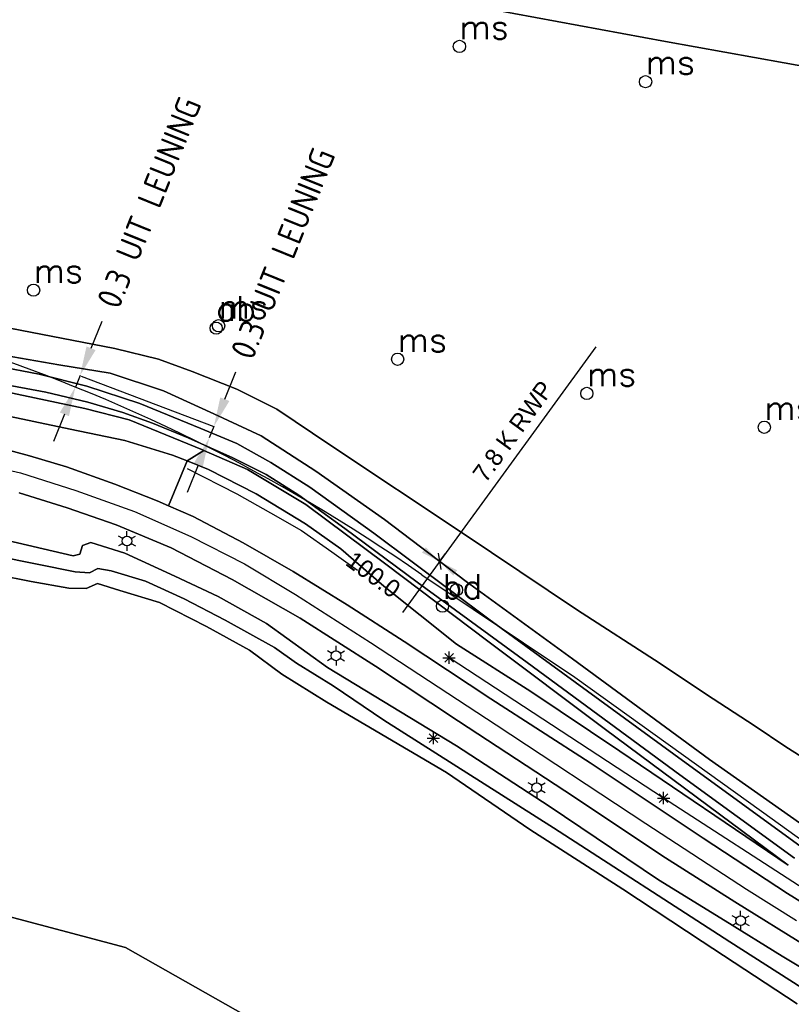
# Model space of a CAD drawing. Header units: millimetres. Extents: x 129727 to 131402, y 399018 to 399724.
# Tile 33 of 60: x 130301 to 130380, y 399257 to 399358. Entities that reach past the tile are written whole.
import ezdxf
from ezdxf.enums import TextEntityAlignment as Align

# ---------------------------------------------------------------- set-up
doc = ezdxf.new("R2010")
doc.units = ezdxf.units.MM
for name, color, linetype in [('EWD-EM-NW-KBLTRC', 3, 'Continuous'), ('MDI-VL-BEPLANTING', 7, 'Continuous'), ('MDI-VL-GRAS', 7, 'Continuous'), ('MDI-VL-TALUD', 7, 'Continuous'), ('MDI-VL-VERHARDING', 7, 'Continuous'), ('MDI-VL-WATER', 7, 'Continuous'), ('MDI-XX-BEPLANTING', 80, 'Continuous'), ('MDI-XX-BORD', 255, 'Continuous'), ('MDI-XX-DAMWAND', 252, 'Continuous'), ('MDI-XX-GREPPEL', 160, 'Continuous'), ('MDI-XX-MARKERING', 251, 'Continuous'), ('MDI-XX-OVERIG', 30, 'Continuous'), ('MDI-XX-TALUD', 84, 'Continuous'), ('MDI-XX-TERREINAFSCH', 253, 'Continuous')]:
    doc.layers.add(name, color=color, linetype=linetype)
doc.layers.add('EWD-EM-NW-MATEN', color=1, linetype='Continuous', lineweight=25)
doc.styles.add('ISO25', font='ISO', dxfattribs={"height": 2.5})
doc.styles.add('ROMANS25', font='ROMANS.shx', dxfattribs={"height": 2.5})
doc.styles.add('rtw_iso', font='iso-rtw.shx')

# ---------------------------------------------------------------- blocks, each defined once
blk = doc.blocks.new('_Oblique')
at = {"color": 0, "linetype": 'ByBlock', "lineweight": -2}
blk.add_line((-0.5, -0.5), (0.5, 0.5), dxfattribs=at)

msp = doc.modelspace()

# ---------------------------------------------------------------- linework, layer by layer
for p, q in [((130311.29, 399305), (130310.857, 399305.25)), ((130311.723, 399305.25), (130311.723, 399305.75)), ((130312.156, 399305), (130312.589, 399305.25)), ((130311.29, 399304.5), (130310.857, 399304.25)), ((130311.723, 399304.25), (130311.723, 399303.75)), ((130312.156, 399304.5), (130312.589, 399304.25)), ((130332.631, 399293.292), (130332.198, 399293.542)), ((130333.064, 399293.542), (130333.064, 399294.042)), ((130333.497, 399293.292), (130333.93, 399293.542)), ((130344.156, 399292.398), (130345.04, 399293.282)), ((130345.04, 399292.398), (130344.156, 399293.282)), ((130344.598, 399292.215), (130344.598, 399293.465)), ((130332.631, 399292.792), (130332.198, 399292.542)), ((130333.064, 399292.542), (130333.064, 399292.042)), ((130333.497, 399292.792), (130333.93, 399292.542)), ((130343.973, 399292.84), (130345.223, 399292.84)), ((130342.559, 399284.198), (130343.443, 399285.082)), ((130343.443, 399284.198), (130342.559, 399285.082)), ((130343.001, 399284.015), (130343.001, 399285.265)), ((130342.376, 399284.64), (130343.626, 399284.64)), ((130353.116, 399279.848), (130352.683, 399280.098)), ((130353.549, 399280.098), (130353.549, 399280.598)), ((130353.982, 399279.848), (130354.415, 399280.098)), ((130353.116, 399279.348), (130352.683, 399279.098)), ((130353.549, 399279.098), (130353.549, 399278.598)), ((130353.982, 399279.348), (130354.415, 399279.098)), ((130366.494, 399277.906), (130366.494, 399279.156)), ((130365.869, 399278.531), (130367.119, 399278.531)), ((130366.052, 399278.089), (130366.936, 399278.973)), ((130366.936, 399278.089), (130366.052, 399278.973)), ((130374.351, 399266.529), (130374.351, 399267.029)), ((130373.918, 399266.279), (130373.485, 399266.529)), ((130374.784, 399266.279), (130375.217, 399266.529)), ((130373.918, 399265.779), (130373.485, 399265.529)), ((130374.351, 399265.529), (130374.351, 399265.029)), ((130374.784, 399265.779), (130375.217, 399265.529))]:
    msp.add_line(p, q)
for centre, radius in [((130345.657, 399355.199), 0.625), ((130364.652, 399351.597), 0.625), ((130302.197, 399330.333), 0.625), ((130321.078, 399326.706), 0.625), ((130320.831, 399326.455), 0.625), ((130339.353, 399323.286), 0.625), ((130358.659, 399319.804), 0.625), ((130376.773, 399316.348), 0.625), ((130311.723, 399304.75), 0.5), ((130345.351, 399299.758), 0.625), ((130343.931, 399298.105), 0.625), ((130333.064, 399293.042), 0.5), ((130353.549, 399279.598), 0.5), ((130374.351, 399266.029), 0.5)]:
    msp.add_circle(centre, radius)
at = {"layer": 'EWD-EM-NW-KBLTRC'}
for p, q in [((130341.829, 399301.292), (130357.424, 399290.857)), ((130357.424, 399290.857), (130376.491, 399277.189)), ((130376.491, 399277.189), (130385.402, 399270.736))]:
    msp.add_line(p, q, dxfattribs=at)
msp.add_arc((130240.357, 399156.231), 177.029, 55.02676, 72.42963, dxfattribs=at)
at = {"layer": 'EWD-EM-NW-MATEN'}
for p, q in [((130308.06, 399324.405), (130309.183, 399327.187)), ((130359.562, 399324.539), (130339.848, 399297.472)), ((130304.261, 399321.342), (130304.148, 399321.388)), ((130306.938, 399321.623), (130306.466, 399320.453)), ((130321.717, 399319.212), (130322.839, 399321.994)), ((130305.344, 399317.67), (130304.222, 399314.888)), ((130320.588, 399316.433), (130320.123, 399315.26)), ((130319.001, 399312.477), (130317.878, 399309.695))]:
    msp.add_line(p, q, dxfattribs=at)
at = {"layer": 'EWD-EM-NW-MATEN', "linetype": 'Continuous'}
msp.add_line((130343.63, 399302.665), (130344.219, 399303.473), dxfattribs=at)
at = {"layer": 'EWD-EM-NW-MATEN'}
for points in [[(130307.597, 399324.592), (130308.524, 399324.218), (130306.938, 399321.623)], [(130304.88, 399317.857), (130305.808, 399317.483), (130306.466, 399320.453)], [(130321.254, 399319.399), (130322.181, 399319.025), (130320.595, 399316.43)], [(130318.537, 399312.665), (130319.464, 399312.29), (130320.123, 399315.26)], [(130342.224, 399304.097), (130341.835, 399303.564), (130343.63, 399302.665)], [(130345.425, 399301.766), (130345.036, 399301.232), (130343.63, 399302.665)]]:
    msp.add_solid(points, dxfattribs=at)
at = {"layer": 'MDI-VL-BEPLANTING'}
for p, q in [((130366.675, 399355.703), (130307.182, 399366.703)), ((130400.595, 399349.618), (130366.675, 399355.703)), ((130299.406, 399319.97), (130307.415, 399318.251)), ((130307.415, 399318.251), (130311.961, 399317.124)), ((130305.943, 399316.164), (130298.366, 399317.76)), ((130298.366, 399317.76), (130305.943, 399316.164)), ((130311.527, 399315.013), (130305.943, 399316.164)), ((130305.943, 399316.164), (130311.527, 399315.013)), ((130311.961, 399317.124), (130319.427, 399314.047)), ((130301.78, 399313.427), (130297.706, 399314.538)), ((130316.391, 399313.498), (130311.527, 399315.013)), ((130311.527, 399315.013), (130316.391, 399313.498)), ((130305.542, 399312.319), (130301.78, 399313.427)), ((130317.871, 399312.914), (130316.391, 399313.498)), ((130316.391, 399313.498), (130317.871, 399312.914)), ((130319.588, 399313.977), (130317.871, 399312.914)), ((130319.427, 399314.047), (130319.588, 399313.977)), ((130310.499, 399310.549), (130305.542, 399312.319)), ((130317.871, 399312.914), (130315.951, 399308.35)), ((130317.871, 399312.914), (130317.871, 399312.914)), ((130314.796, 399308.847), (130310.499, 399310.549)), ((130315.951, 399308.35), (130314.796, 399308.847)), ((130315.951, 399308.35), (130315.951, 399308.35)), ((130297.713, 399301.469), (130301.941, 399300.627)), ((130301.941, 399300.627), (130305.792, 399299.924)), ((130307.569, 399299.895), (130308.736, 399300.41)), ((130308.736, 399300.41), (130310.994, 399299.713)), ((130305.792, 399299.924), (130307.569, 399299.895)), ((130310.994, 399299.713), (130315.045, 399298.466)), ((130315.045, 399298.466), (130319.853, 399296.027)), ((130319.853, 399296.027), (130324.25, 399293.612)), ((130324.25, 399293.612), (130327.521, 399291.185)), ((130327.521, 399291.185), (130332.135, 399288.297)), ((130332.135, 399288.297), (130344.327, 399281.137)), ((130344.327, 399281.137), (130352.846, 399275.33)), ((130352.846, 399275.33), (130362.318, 399269.228)), ((130362.318, 399269.228), (130370.416, 399263.898)), ((130311.594, 399263.28), (130293.88, 399267.979)), ((130293.88, 399267.979), (130311.594, 399263.28)), ((130341.175, 399246.551), (130311.594, 399263.28)), ((130311.594, 399263.28), (130341.175, 399246.551)), ((130370.416, 399263.898), (130380.14, 399257.556))]:
    msp.add_line(p, q, dxfattribs=at)
at = {"layer": 'MDI-VL-GRAS'}
for p, q in [((130285.606, 399329.285), (130300.817, 399326.242)), ((130300.817, 399326.242), (130310.493, 399324.375)), ((130304.788, 399322.712), (130296.005, 399324.223)), ((130296.005, 399324.223), (130304.788, 399322.712)), ((130310.493, 399324.375), (130314.948, 399323.303)), ((130314.948, 399323.303), (130318.372, 399322.021)), ((130288.453, 399322.763), (130303.465, 399319.923)), ((130302.761, 399321.762), (130297.844, 399322.718)), ((130310.009, 399321.856), (130304.788, 399322.712)), ((130304.788, 399322.712), (130310.009, 399321.856)), ((130307.627, 399320.559), (130302.761, 399321.762)), ((130315.456, 399320.079), (130310.009, 399321.856)), ((130310.009, 399321.856), (130315.456, 399320.079)), ((130318.372, 399322.021), (130322.924, 399320.245)), ((130313.049, 399318.784), (130307.627, 399320.559)), ((130322.924, 399320.245), (130327.035, 399318.212)), ((130307.415, 399318.251), (130299.406, 399319.97)), ((130303.465, 399319.923), (130307.743, 399318.923)), ((130320.588, 399317.706), (130315.456, 399320.079)), ((130315.456, 399320.079), (130320.588, 399317.706)), ((130311.961, 399317.124), (130307.415, 399318.251)), ((130307.743, 399318.923), (130311.322, 399317.865)), ((130319.259, 399316.216), (130313.049, 399318.784)), ((130327.035, 399318.212), (130332.541, 399314.502)), ((130311.322, 399317.865), (130314.338, 399316.77)), ((130325.408, 399315.467), (130320.588, 399317.706)), ((130320.588, 399317.706), (130325.408, 399315.467)), ((130319.427, 399314.047), (130311.961, 399317.124)), ((130314.338, 399316.77), (130317.98, 399315.263)), ((130322.934, 399314.679), (130319.259, 399316.216)), ((130317.98, 399315.263), (130322.517, 399313.22)), ((130331, 399311.862), (130325.408, 399315.467)), ((130325.408, 399315.467), (130331, 399311.862)), ((130326.404, 399312.764), (130322.934, 399314.679)), ((130332.541, 399314.502), (130346.034, 399305.524)), ((130317.871, 399312.914), (130319.588, 399313.977)), ((130319.588, 399313.977), (130319.427, 399314.047)), ((130319.588, 399313.977), (130324.043, 399312.029)), ((130324.043, 399312.029), (130319.588, 399313.977)), ((130322.517, 399313.22), (130325.949, 399311.529)), ((130315.951, 399308.35), (130317.871, 399312.914)), ((130320.049, 399312.055), (130317.871, 399312.914)), ((130317.871, 399312.914), (130320.049, 399312.055)), ((130330.387, 399310.23), (130326.404, 399312.764)), ((130324.897, 399309.551), (130320.049, 399312.055)), ((130320.049, 399312.055), (130324.897, 399309.551)), ((130324.043, 399312.029), (130329.976, 399308.481)), ((130329.976, 399308.481), (130324.043, 399312.029)), ((130325.949, 399311.529), (130329.26, 399309.413)), ((130338.015, 399306.939), (130331, 399311.862)), ((130331, 399311.862), (130338.015, 399306.939)), ((130336.935, 399305.565), (130330.387, 399310.23)), ((130300.743, 399309.675), (130305.628, 399308.137)), ((130329.952, 399306.503), (130324.897, 399309.551)), ((130324.897, 399309.551), (130329.952, 399306.503)), ((130329.26, 399309.413), (130333.976, 399306.013)), ((130305.628, 399308.137), (130310.614, 399306.404)), ((130318.474, 399307.263), (130315.951, 399308.35)), ((130329.976, 399308.481), (130338.161, 399302.387)), ((130338.161, 399302.387), (130329.976, 399308.481)), ((130323.604, 399304.578), (130318.474, 399307.263)), ((130310.614, 399306.404), (130316.25, 399304.058)), ((130333.556, 399303.94), (130329.952, 399306.503)), ((130329.952, 399306.503), (130333.556, 399303.94)), ((130346.337, 399300.604), (130338.015, 399306.939)), ((130338.015, 399306.939), (130346.337, 399300.604)), ((130333.976, 399306.013), (130341.338, 399300.548)), ((130348.658, 399296.769), (130336.935, 399305.565)), ((130346.034, 399305.524), (130357.62, 399297.76)), ((130298.299, 399305.091), (130306.244, 399303.244)), ((130306.244, 399303.244), (130298.299, 399305.091)), ((130306.919, 399303.419), (130307.182, 399304.277)), ((130307.182, 399304.277), (130306.919, 399303.419)), ((130307.182, 399304.277), (130308.034, 399304.59)), ((130308.034, 399304.59), (130307.182, 399304.277)), ((130308.034, 399304.59), (130311.505, 399303.516)), ((130311.505, 399303.516), (130308.034, 399304.59)), ((130328.687, 399301.649), (130323.604, 399304.578)), ((130306.428, 399301.589), (130298.224, 399303.272)), ((130298.224, 399303.272), (130306.428, 399301.589)), ((130306.244, 399303.244), (130306.919, 399303.419)), ((130306.919, 399303.419), (130306.244, 399303.244)), ((130311.505, 399303.516), (130316.628, 399301.175)), ((130316.628, 399301.175), (130311.505, 399303.516)), ((130316.25, 399304.058), (130322.462, 399300.839)), ((130337.959, 399300.138), (130333.556, 399303.94)), ((130333.556, 399303.94), (130337.959, 399300.138)), ((130338.161, 399302.387), (130348.55, 399294.525)), ((130348.55, 399294.525), (130338.161, 399302.387)), ((130301.941, 399300.627), (130297.713, 399301.469)), ((130307.92, 399301.49), (130306.428, 399301.589)), ((130306.428, 399301.589), (130307.92, 399301.49)), ((130308.771, 399301.93), (130307.92, 399301.49)), ((130307.92, 399301.49), (130308.771, 399301.93)), ((130310.102, 399301.708), (130308.771, 399301.93)), ((130308.771, 399301.93), (130310.102, 399301.708)), ((130313.607, 399300.66), (130310.102, 399301.708)), ((130310.102, 399301.708), (130313.607, 399300.66)), ((130316.628, 399301.175), (130321.032, 399299.099)), ((130321.032, 399299.099), (130316.628, 399301.175)), ((130334.194, 399298.255), (130328.687, 399301.649)), ((130305.792, 399299.924), (130301.941, 399300.627)), ((130308.736, 399300.41), (130307.569, 399299.895)), ((130310.994, 399299.713), (130308.736, 399300.41)), ((130317.575, 399298.856), (130313.607, 399300.66)), ((130313.607, 399300.66), (130317.575, 399298.856)), ((130322.462, 399300.839), (130329.397, 399296.883)), ((130345.374, 399294.224), (130337.959, 399300.138)), ((130337.959, 399300.138), (130345.374, 399294.224)), ((130341.338, 399300.548), (130352.578, 399292.371)), ((130357.201, 399292.717), (130346.337, 399300.604)), ((130346.337, 399300.604), (130357.201, 399292.717)), ((130307.569, 399299.895), (130305.792, 399299.924)), ((130315.045, 399298.466), (130310.994, 399299.713)), ((130321.032, 399299.099), (130325.972, 399296.342)), ((130325.972, 399296.342), (130321.032, 399299.099)), ((130319.853, 399296.027), (130315.045, 399298.466)), ((130321.763, 399296.68), (130317.575, 399298.856)), ((130317.575, 399298.856), (130321.763, 399296.68)), ((130340.004, 399294.502), (130334.194, 399298.255)), ((130357.62, 399297.76), (130366.147, 399292.254)), ((130326.796, 399293.9), (130321.763, 399296.68)), ((130321.763, 399296.68), (130326.796, 399293.9)), ((130325.972, 399296.342), (130332.198, 399291.839)), ((130332.198, 399291.839), (130325.972, 399296.342)), ((130329.397, 399296.883), (130337.084, 399292)), ((130367.545, 399283.002), (130348.658, 399296.769)), ((130324.25, 399293.612), (130319.853, 399296.027)), ((130348.872, 399288.651), (130340.004, 399294.502)), ((130352.929, 399289.384), (130345.374, 399294.224)), ((130345.374, 399294.224), (130352.929, 399289.384)), ((130348.55, 399294.525), (130360.575, 399285.526)), ((130360.575, 399285.526), (130348.55, 399294.525)), ((130327.521, 399291.185), (130324.25, 399293.612)), ((130329.039, 399292.284), (130326.796, 399293.9)), ((130326.796, 399293.9), (130329.039, 399292.284)), ((130332.767, 399289.964), (130329.039, 399292.284)), ((130329.039, 399292.284), (130332.767, 399289.964)), ((130352.578, 399292.371), (130368.136, 399280.894)), ((130371.174, 399282.462), (130357.201, 399292.717)), ((130357.201, 399292.717), (130371.174, 399282.462)), ((130366.147, 399292.254), (130370.887, 399289.08)), ((130332.135, 399288.297), (130327.521, 399291.185)), ((130332.198, 399291.839), (130345.348, 399283.871)), ((130345.348, 399283.871), (130332.198, 399291.839)), ((130337.084, 399292), (130345.575, 399286.369)), ((130337.956, 399286.479), (130332.767, 399289.964)), ((130332.767, 399289.964), (130337.956, 399286.479)), ((130362.023, 399283.316), (130352.929, 399289.384)), ((130352.929, 399289.384), (130362.023, 399283.316)), ((130370.887, 399289.08), (130375.721, 399285.931)), ((130344.327, 399281.137), (130332.135, 399288.297)), ((130358.988, 399282.109), (130348.872, 399288.651)), ((130355.249, 399275.492), (130337.956, 399286.479)), ((130337.956, 399286.479), (130355.249, 399275.492)), ((130345.575, 399286.369), (130356.417, 399279.281)), ((130360.575, 399285.526), (130379.209, 399271.69)), ((130379.209, 399271.69), (130360.575, 399285.526)), ((130375.721, 399285.931), (130378.972, 399283.753)), ((130345.348, 399283.871), (130354.823, 399277.691)), ((130354.823, 399277.691), (130345.348, 399283.871)), ((130379.209, 399271.69), (130362.023, 399283.316)), ((130362.023, 399283.316), (130379.209, 399271.69)), ((130378.972, 399283.753), (130383.221, 399281.054)), ((130370.545, 399274.434), (130358.988, 399282.109)), ((130381.296, 399273.019), (130367.545, 399283.002)), ((130380.373, 399275.994), (130371.174, 399282.462)), ((130371.174, 399282.462), (130380.373, 399275.994)), ((130352.846, 399275.33), (130344.327, 399281.137)), ((130368.136, 399280.894), (130379.846, 399272.403)), ((130356.417, 399279.281), (130366.681, 399272.423)), ((130354.823, 399277.691), (130365.98, 399270.191)), ((130365.98, 399270.191), (130354.823, 399277.691)), ((130362.318, 399269.228), (130352.846, 399275.33)), ((130373.244, 399263.857), (130355.249, 399275.492)), ((130355.249, 399275.492), (130373.244, 399263.857)), ((130379.122, 399268.815), (130370.545, 399274.434)), ((130366.681, 399272.423), (130373.755, 399267.938)), ((130379.209, 399271.69), (130379.209, 399271.69)), ((130365.98, 399270.191), (130372.791, 399266.002)), ((130372.791, 399266.002), (130365.98, 399270.191)), ((130365.98, 399270.191), (130365.98, 399270.191)), ((130370.416, 399263.898), (130362.318, 399269.228)), ((130382.76, 399266.55), (130379.122, 399268.815)), ((130373.755, 399267.938), (130381.206, 399263.329)), ((130372.791, 399266.002), (130378.595, 399262.408)), ((130378.595, 399262.408), (130372.791, 399266.002)), ((130380.14, 399257.556), (130370.416, 399263.898)), ((130382.777, 399257.774), (130373.244, 399263.857)), ((130373.244, 399263.857), (130382.777, 399257.774)), ((130378.595, 399262.408), (130384.544, 399258.821)), ((130384.544, 399258.821), (130378.595, 399262.408))]:
    msp.add_line(p, q, dxfattribs=at)
at = {"layer": 'MDI-VL-TALUD'}
for p, q in [((130285.606, 399329.285), (130300.817, 399326.242)), ((130300.817, 399326.242), (130310.493, 399324.375)), ((130304.788, 399322.712), (130296.005, 399324.223)), ((130310.493, 399324.375), (130314.948, 399323.303)), ((130314.948, 399323.303), (130318.372, 399322.021)), ((130310.009, 399321.856), (130304.788, 399322.712)), ((130315.456, 399320.079), (130310.009, 399321.856)), ((130318.372, 399322.021), (130322.924, 399320.245)), ((130322.924, 399320.245), (130327.035, 399318.212)), ((130299.406, 399319.97), (130307.415, 399318.251)), ((130320.588, 399317.706), (130315.456, 399320.079)), ((130307.415, 399318.251), (130311.961, 399317.124)), ((130327.035, 399318.212), (130332.541, 399314.502)), ((130305.943, 399316.164), (130298.366, 399317.76)), ((130325.408, 399315.467), (130320.588, 399317.706)), ((130311.527, 399315.013), (130305.943, 399316.164)), ((130311.961, 399317.124), (130319.427, 399314.047)), ((130331, 399311.862), (130325.408, 399315.467)), ((130316.391, 399313.498), (130311.527, 399315.013)), ((130332.541, 399314.502), (130346.034, 399305.524)), ((130317.871, 399312.914), (130316.391, 399313.498)), ((130319.588, 399313.977), (130317.871, 399312.914)), ((130317.871, 399312.914), (130319.588, 399313.977)), ((130319.427, 399314.047), (130319.588, 399313.977)), ((130319.588, 399313.977), (130324.043, 399312.029)), ((130317.871, 399312.914), (130317.871, 399312.914)), ((130320.049, 399312.055), (130317.871, 399312.914)), ((130324.897, 399309.551), (130320.049, 399312.055)), ((130324.043, 399312.029), (130329.976, 399308.481)), ((130338.015, 399306.939), (130331, 399311.862)), ((130329.952, 399306.503), (130324.897, 399309.551)), ((130329.976, 399308.481), (130338.161, 399302.387)), ((130333.556, 399303.94), (130329.952, 399306.503)), ((130346.337, 399300.604), (130338.015, 399306.939)), ((130346.034, 399305.524), (130357.62, 399297.76)), ((130298.299, 399305.091), (130306.244, 399303.244)), ((130306.919, 399303.419), (130307.182, 399304.277)), ((130307.182, 399304.277), (130308.034, 399304.59)), ((130308.034, 399304.59), (130311.505, 399303.516)), ((130298.224, 399303.272), (130306.428, 399301.589)), ((130306.428, 399301.589), (130298.224, 399303.272)), ((130306.244, 399303.244), (130306.919, 399303.419)), ((130311.505, 399303.516), (130316.628, 399301.175)), ((130337.959, 399300.138), (130333.556, 399303.94)), ((130338.161, 399302.387), (130348.55, 399294.525)), ((130301.941, 399300.627), (130297.713, 399301.469)), ((130306.428, 399301.589), (130307.92, 399301.49)), ((130307.92, 399301.49), (130306.428, 399301.589)), ((130307.92, 399301.49), (130308.771, 399301.93)), ((130308.771, 399301.93), (130307.92, 399301.49)), ((130308.771, 399301.93), (130310.102, 399301.708)), ((130310.102, 399301.708), (130308.771, 399301.93)), ((130310.102, 399301.708), (130313.607, 399300.66)), ((130313.607, 399300.66), (130310.102, 399301.708)), ((130316.628, 399301.175), (130321.032, 399299.099)), ((130305.792, 399299.924), (130301.941, 399300.627)), ((130308.736, 399300.41), (130307.569, 399299.895)), ((130310.994, 399299.713), (130308.736, 399300.41)), ((130313.607, 399300.66), (130317.575, 399298.856)), ((130317.575, 399298.856), (130313.607, 399300.66)), ((130345.374, 399294.224), (130337.959, 399300.138)), ((130357.201, 399292.717), (130346.337, 399300.604)), ((130307.569, 399299.895), (130305.792, 399299.924)), ((130315.045, 399298.466), (130310.994, 399299.713)), ((130321.032, 399299.099), (130325.972, 399296.342)), ((130319.853, 399296.027), (130315.045, 399298.466)), ((130317.575, 399298.856), (130321.763, 399296.68)), ((130321.763, 399296.68), (130317.575, 399298.856)), ((130357.62, 399297.76), (130366.147, 399292.254)), ((130321.763, 399296.68), (130326.796, 399293.9)), ((130326.796, 399293.9), (130321.763, 399296.68)), ((130325.972, 399296.342), (130332.198, 399291.839)), ((130324.25, 399293.612), (130319.853, 399296.027)), ((130352.929, 399289.384), (130345.374, 399294.224)), ((130348.55, 399294.525), (130360.575, 399285.526)), ((130327.521, 399291.185), (130324.25, 399293.612)), ((130326.796, 399293.9), (130329.039, 399292.284)), ((130329.039, 399292.284), (130326.796, 399293.9)), ((130329.039, 399292.284), (130332.767, 399289.964)), ((130332.767, 399289.964), (130329.039, 399292.284)), ((130371.174, 399282.462), (130357.201, 399292.717)), ((130366.147, 399292.254), (130370.887, 399289.08)), ((130332.135, 399288.297), (130327.521, 399291.185)), ((130332.198, 399291.839), (130345.348, 399283.871)), ((130332.767, 399289.964), (130337.956, 399286.479)), ((130337.956, 399286.479), (130332.767, 399289.964)), ((130362.023, 399283.316), (130352.929, 399289.384)), ((130370.887, 399289.08), (130375.721, 399285.931)), ((130344.327, 399281.137), (130332.135, 399288.297)), ((130337.956, 399286.479), (130355.249, 399275.492)), ((130355.249, 399275.492), (130337.956, 399286.479)), ((130360.575, 399285.526), (130379.209, 399271.69)), ((130375.721, 399285.931), (130378.972, 399283.753)), ((130345.348, 399283.871), (130354.823, 399277.691)), ((130379.209, 399271.69), (130362.023, 399283.316)), ((130378.972, 399283.753), (130383.221, 399281.054)), ((130380.373, 399275.994), (130371.174, 399282.462)), ((130352.846, 399275.33), (130344.327, 399281.137)), ((130354.823, 399277.691), (130365.98, 399270.191)), ((130362.318, 399269.228), (130352.846, 399275.33)), ((130355.249, 399275.492), (130373.244, 399263.857)), ((130373.244, 399263.857), (130355.249, 399275.492)), ((130379.209, 399271.69), (130379.209, 399271.69)), ((130365.98, 399270.191), (130372.791, 399266.002)), ((130370.416, 399263.898), (130362.318, 399269.228)), ((130372.791, 399266.002), (130378.595, 399262.408)), ((130380.14, 399257.556), (130370.416, 399263.898)), ((130373.244, 399263.857), (130382.777, 399257.774)), ((130382.777, 399257.774), (130373.244, 399263.857)), ((130378.595, 399262.408), (130384.544, 399258.821))]:
    msp.add_line(p, q, dxfattribs=at)
at = {"layer": 'MDI-VL-VERHARDING'}
for p, q in [((130303.465, 399319.923), (130288.453, 399322.763)), ((130297.844, 399322.718), (130302.761, 399321.762)), ((130302.761, 399321.762), (130307.627, 399320.559)), ((130307.627, 399320.559), (130313.049, 399318.784)), ((130307.743, 399318.923), (130303.465, 399319.923)), ((130311.322, 399317.865), (130307.743, 399318.923)), ((130313.049, 399318.784), (130319.259, 399316.216)), ((130314.338, 399316.77), (130311.322, 399317.865)), ((130317.98, 399315.263), (130314.338, 399316.77)), ((130319.259, 399316.216), (130322.934, 399314.679)), ((130322.517, 399313.22), (130317.98, 399315.263)), ((130297.706, 399314.538), (130301.78, 399313.427)), ((130322.934, 399314.679), (130326.404, 399312.764)), ((130301.78, 399313.427), (130305.542, 399312.319)), ((130325.949, 399311.529), (130322.517, 399313.22)), ((130305.542, 399312.319), (130310.499, 399310.549)), ((130326.404, 399312.764), (130330.387, 399310.23)), ((130329.26, 399309.413), (130325.949, 399311.529)), ((130310.499, 399310.549), (130314.796, 399308.847)), ((130330.387, 399310.23), (130336.935, 399305.565)), ((130305.628, 399308.137), (130300.743, 399309.675)), ((130333.976, 399306.013), (130329.26, 399309.413)), ((130310.614, 399306.404), (130305.628, 399308.137)), ((130314.796, 399308.847), (130315.951, 399308.35)), ((130315.951, 399308.35), (130318.474, 399307.263)), ((130318.474, 399307.263), (130323.604, 399304.578)), ((130316.25, 399304.058), (130310.614, 399306.404)), ((130341.338, 399300.548), (130333.976, 399306.013)), ((130336.935, 399305.565), (130348.658, 399296.769)), ((130323.604, 399304.578), (130328.687, 399301.649)), ((130322.462, 399300.839), (130316.25, 399304.058)), ((130328.687, 399301.649), (130334.194, 399298.255)), ((130329.397, 399296.883), (130322.462, 399300.839)), ((130352.578, 399292.371), (130341.338, 399300.548)), ((130334.194, 399298.255), (130340.004, 399294.502)), ((130337.084, 399292), (130329.397, 399296.883)), ((130348.658, 399296.769), (130367.545, 399283.002)), ((130340.004, 399294.502), (130348.872, 399288.651)), ((130368.136, 399280.894), (130352.578, 399292.371)), ((130345.575, 399286.369), (130337.084, 399292)), ((130348.872, 399288.651), (130358.988, 399282.109)), ((130356.417, 399279.281), (130345.575, 399286.369)), ((130358.988, 399282.109), (130370.545, 399274.434)), ((130367.545, 399283.002), (130381.296, 399273.019)), ((130379.846, 399272.403), (130368.136, 399280.894)), ((130366.681, 399272.423), (130356.417, 399279.281)), ((130370.545, 399274.434), (130379.122, 399268.815)), ((130373.755, 399267.938), (130366.681, 399272.423)), ((130379.122, 399268.815), (130382.76, 399266.55)), ((130381.206, 399263.329), (130373.755, 399267.938))]:
    msp.add_line(p, q, dxfattribs=at)
at = {"layer": 'MDI-VL-WATER'}
for p, q in [((130307.182, 399366.703), (130366.675, 399355.703)), ((130366.675, 399355.703), (130400.595, 399349.618)), ((130300.817, 399326.242), (130285.606, 399329.285)), ((130310.493, 399324.375), (130300.817, 399326.242)), ((130314.948, 399323.303), (130310.493, 399324.375)), ((130318.372, 399322.021), (130314.948, 399323.303)), ((130322.924, 399320.245), (130318.372, 399322.021)), ((130327.035, 399318.212), (130322.924, 399320.245)), ((130332.541, 399314.502), (130327.035, 399318.212)), ((130346.034, 399305.524), (130332.541, 399314.502)), ((130357.62, 399297.76), (130346.034, 399305.524)), ((130366.147, 399292.254), (130357.62, 399297.76)), ((130370.887, 399289.08), (130366.147, 399292.254)), ((130375.721, 399285.931), (130370.887, 399289.08)), ((130378.972, 399283.753), (130375.721, 399285.931)), ((130383.221, 399281.054), (130378.972, 399283.753))]:
    msp.add_line(p, q, dxfattribs=at)
at = {"layer": 'MDI-XX-BEPLANTING'}
for p, q in [((130366.494, 399278.531), (130344.598, 399292.84)), ((130381.43, 399268.862), (130366.494, 399278.531))]:
    msp.add_line(p, q, dxfattribs=at)
at = {"layer": 'MDI-XX-BORD'}
for p, q in [((130307.052, 399321.577), (130320.595, 399316.43)), ((130317.86, 399312.151), (130322.925, 399309.571)), ((130322.925, 399309.571), (130326.378, 399307.632)), ((130326.378, 399307.632), (130329.527, 399305.82)), ((130329.527, 399305.82), (130332.637, 399303.645)), ((130332.637, 399303.645), (130335.263, 399301.784))]:
    msp.add_line(p, q, dxfattribs=at)
at = {"layer": 'MDI-XX-DAMWAND'}
for p, q in [((130366.675, 399355.703), (130307.182, 399366.703)), ((130400.595, 399349.618), (130366.675, 399355.703)), ((130285.606, 399329.285), (130300.817, 399326.242)), ((130300.817, 399326.242), (130310.493, 399324.375)), ((130310.493, 399324.375), (130314.948, 399323.303)), ((130314.948, 399323.303), (130318.372, 399322.021)), ((130318.372, 399322.021), (130322.924, 399320.245)), ((130322.924, 399320.245), (130327.035, 399318.212)), ((130327.035, 399318.212), (130332.541, 399314.502)), ((130332.541, 399314.502), (130346.034, 399305.524)), ((130346.034, 399305.524), (130357.62, 399297.76)), ((130357.62, 399297.76), (130366.147, 399292.254)), ((130366.147, 399292.254), (130370.887, 399289.08)), ((130370.887, 399289.08), (130375.721, 399285.931)), ((130375.721, 399285.931), (130378.972, 399283.753)), ((130378.972, 399283.753), (130383.221, 399281.054))]:
    msp.add_line(p, q, dxfattribs=at)
at = {"layer": 'MDI-XX-GREPPEL'}
for p, q in [((130306.428, 399301.589), (130298.224, 399303.272)), ((130307.92, 399301.49), (130306.428, 399301.589)), ((130308.771, 399301.93), (130307.92, 399301.49)), ((130310.102, 399301.708), (130308.771, 399301.93)), ((130313.607, 399300.66), (130310.102, 399301.708)), ((130317.575, 399298.856), (130313.607, 399300.66)), ((130321.763, 399296.68), (130317.575, 399298.856)), ((130326.796, 399293.9), (130321.763, 399296.68)), ((130329.039, 399292.284), (130326.796, 399293.9)), ((130332.767, 399289.964), (130329.039, 399292.284)), ((130337.956, 399286.479), (130332.767, 399289.964)), ((130355.249, 399275.492), (130337.956, 399286.479)), ((130373.244, 399263.857), (130355.249, 399275.492)), ((130382.777, 399257.774), (130373.244, 399263.857))]:
    msp.add_line(p, q, dxfattribs=at)
at = {"layer": 'MDI-XX-MARKERING'}
for p, q in [((130295.012, 399313.079), (130300.856, 399311.69)), ((130300.856, 399311.69), (130306.522, 399309.909)), ((130306.522, 399309.909), (130312.483, 399307.748)), ((130312.483, 399307.748), (130318.233, 399305.224)), ((130318.233, 399305.224), (130323.713, 399302.408)), ((130323.713, 399302.408), (130328.92, 399299.29)), ((130328.92, 399299.29), (130336.586, 399294.411)), ((130336.586, 399294.411), (130349.41, 399285.984)), ((130349.41, 399285.984), (130364.669, 399275.936)), ((130364.669, 399275.936), (130374.956, 399269.236)), ((130374.956, 399269.236), (130380.06, 399266.057))]:
    msp.add_line(p, q, dxfattribs=at)
at = {"layer": 'MDI-XX-TALUD'}
for p, q in [((130296.005, 399324.223), (130304.788, 399322.712)), ((130304.788, 399322.712), (130310.009, 399321.856)), ((130310.009, 399321.856), (130315.456, 399320.079)), ((130307.415, 399318.251), (130299.406, 399319.97)), ((130315.456, 399320.079), (130320.588, 399317.706)), ((130311.961, 399317.124), (130307.415, 399318.251)), ((130298.366, 399317.76), (130305.943, 399316.164)), ((130320.588, 399317.706), (130325.408, 399315.467)), ((130305.943, 399316.164), (130311.527, 399315.013)), ((130319.427, 399314.047), (130311.961, 399317.124)), ((130325.408, 399315.467), (130331, 399311.862)), ((130311.527, 399315.013), (130316.391, 399313.498)), ((130316.391, 399313.498), (130317.871, 399312.914)), ((130319.588, 399313.977), (130319.427, 399314.047)), ((130324.043, 399312.029), (130319.588, 399313.977)), ((130317.871, 399312.914), (130320.049, 399312.055)), ((130320.049, 399312.055), (130324.897, 399309.551)), ((130329.976, 399308.481), (130324.043, 399312.029)), ((130331, 399311.862), (130338.015, 399306.939)), ((130324.897, 399309.551), (130329.952, 399306.503)), ((130338.161, 399302.387), (130329.976, 399308.481)), ((130329.952, 399306.503), (130333.556, 399303.94)), ((130338.015, 399306.939), (130346.337, 399300.604)), ((130306.244, 399303.244), (130298.299, 399305.091)), ((130307.182, 399304.277), (130306.919, 399303.419)), ((130308.034, 399304.59), (130307.182, 399304.277)), ((130311.505, 399303.516), (130308.034, 399304.59)), ((130306.919, 399303.419), (130306.244, 399303.244)), ((130316.628, 399301.175), (130311.505, 399303.516)), ((130333.556, 399303.94), (130337.959, 399300.138)), ((130348.55, 399294.525), (130338.161, 399302.387)), ((130297.713, 399301.469), (130301.941, 399300.627)), ((130321.032, 399299.099), (130316.628, 399301.175)), ((130301.941, 399300.627), (130305.792, 399299.924)), ((130307.569, 399299.895), (130308.736, 399300.41)), ((130308.736, 399300.41), (130310.994, 399299.713)), ((130337.959, 399300.138), (130345.374, 399294.224)), ((130346.337, 399300.604), (130357.201, 399292.717)), ((130305.792, 399299.924), (130307.569, 399299.895)), ((130310.994, 399299.713), (130315.045, 399298.466)), ((130325.972, 399296.342), (130321.032, 399299.099)), ((130315.045, 399298.466), (130319.853, 399296.027)), ((130332.198, 399291.839), (130325.972, 399296.342)), ((130319.853, 399296.027), (130324.25, 399293.612)), ((130345.374, 399294.224), (130352.929, 399289.384)), ((130360.575, 399285.526), (130348.55, 399294.525)), ((130324.25, 399293.612), (130327.521, 399291.185)), ((130357.201, 399292.717), (130371.174, 399282.462)), ((130327.521, 399291.185), (130332.135, 399288.297)), ((130345.348, 399283.871), (130332.198, 399291.839)), ((130352.929, 399289.384), (130362.023, 399283.316)), ((130332.135, 399288.297), (130344.327, 399281.137)), ((130379.209, 399271.69), (130360.575, 399285.526)), ((130354.823, 399277.691), (130345.348, 399283.871)), ((130362.023, 399283.316), (130379.209, 399271.69)), ((130371.174, 399282.462), (130380.373, 399275.994)), ((130344.327, 399281.137), (130352.846, 399275.33)), ((130365.98, 399270.191), (130354.823, 399277.691)), ((130352.846, 399275.33), (130362.318, 399269.228)), ((130372.791, 399266.002), (130365.98, 399270.191)), ((130362.318, 399269.228), (130370.416, 399263.898)), ((130378.595, 399262.408), (130372.791, 399266.002)), ((130370.416, 399263.898), (130380.14, 399257.556)), ((130384.544, 399258.821), (130378.595, 399262.408))]:
    msp.add_line(p, q, dxfattribs=at)
at = {"layer": 'MDI-XX-TERREINAFSCH'}
for p, q in [((130288.453, 399322.763), (130303.465, 399319.923)), ((130302.761, 399321.762), (130297.844, 399322.718)), ((130307.627, 399320.559), (130302.761, 399321.762)), ((130313.049, 399318.784), (130307.627, 399320.559)), ((130303.465, 399319.923), (130307.743, 399318.923)), ((130307.743, 399318.923), (130311.322, 399317.865)), ((130319.259, 399316.216), (130313.049, 399318.784)), ((130311.322, 399317.865), (130314.338, 399316.77)), ((130314.338, 399316.77), (130317.98, 399315.263)), ((130322.934, 399314.679), (130319.259, 399316.216)), ((130317.98, 399315.263), (130322.517, 399313.22)), ((130326.404, 399312.764), (130322.934, 399314.679)), ((130319.588, 399313.977), (130317.871, 399312.914)), ((130322.517, 399313.22), (130325.949, 399311.529)), ((130317.871, 399312.914), (130315.951, 399308.35)), ((130330.387, 399310.23), (130326.404, 399312.764)), ((130325.949, 399311.529), (130329.26, 399309.413)), ((130336.935, 399305.565), (130330.387, 399310.23)), ((130300.743, 399309.675), (130305.628, 399308.137)), ((130329.26, 399309.413), (130333.976, 399306.013)), ((130305.628, 399308.137), (130310.614, 399306.404)), ((130310.614, 399306.404), (130316.25, 399304.058)), ((130333.976, 399306.013), (130341.338, 399300.548)), ((130348.658, 399296.769), (130336.935, 399305.565)), ((130316.25, 399304.058), (130322.462, 399300.839)), ((130322.462, 399300.839), (130329.397, 399296.883)), ((130341.338, 399300.548), (130352.578, 399292.371)), ((130329.397, 399296.883), (130337.084, 399292)), ((130367.545, 399283.002), (130348.658, 399296.769)), ((130352.578, 399292.371), (130368.136, 399280.894)), ((130337.084, 399292), (130345.575, 399286.369)), ((130345.575, 399286.369), (130356.417, 399279.281)), ((130381.296, 399273.019), (130367.545, 399283.002)), ((130368.136, 399280.894), (130379.846, 399272.403)), ((130356.417, 399279.281), (130366.681, 399272.423)), ((130366.681, 399272.423), (130373.755, 399267.938)), ((130293.88, 399267.979), (130311.594, 399263.28)), ((130373.755, 399267.938), (130381.206, 399263.329)), ((130311.594, 399263.28), (130341.175, 399246.551))]:
    msp.add_line(p, q, dxfattribs=at)
msp.add_lwpolyline([(130382.76, 399266.55), (130379.122, 399268.815), (130370.545, 399274.434), (130358.988, 399282.109), (130348.872, 399288.651), (130340.004, 399294.502), (130334.194, 399298.255), (130328.687, 399301.649), (130323.604, 399304.578), (130318.474, 399307.263), (130315.951, 399308.35), (130314.796, 399308.847), (130310.499, 399310.549), (130305.542, 399312.319), (130301.78, 399313.427), (130297.706, 399314.538)], dxfattribs=at)

# ---------------------------------------------------------------- block references
at = {"layer": 'EWD-EM-NW-MATEN', "xscale": 1.200000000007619, "yscale": 1.200000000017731, "zscale": 1.2, "rotation": 233.9333255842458}
msp.add_blockref('_Oblique', (130343.63, 399302.665), dxfattribs=at)

# ---------------------------------------------------------------- texts
at = {"layer": 'EWD-EM-NW-MATEN', "attachment_point": 5}
for s, insert, char_height, rotation, style in [('0.3 UIT LEUNING', (130313.987, 399339.273), 2.5, 68.03244, 'ISO25'), ('0.3 UIT LEUNING', (130327.643, 399334.08), 2.5, 68.03244, 'ISO25'), ('\\P7.8 K RWP', (130349.912, 399316.816), 1.8, 53.93333, 'rtw_iso'), ('\\P100.0', (130337.747, 399302.53), 1.8, 323.93333, 'rtw_iso')]:
    msp.add_mtext(s, dxfattribs=dict(at, insert=insert, char_height=char_height, rotation=rotation, style=style))
at = {"layer": 'MDI-XX-BORD', "style": 'ROMANS25'}
msp.add_text('ab', height=2.5, dxfattribs=at).set_placement((130320.831, 399326.455), align=Align.BOTTOM_LEFT)
at = {"layer": 'MDI-XX-OVERIG', "style": 'ROMANS25'}
for s, p in [('ms', (130345.657, 399355.199)), ('ms', (130364.652, 399351.597)), ('ms', (130302.197, 399330.333)), ('ms', (130321.078, 399326.706)), ('ms', (130339.353, 399323.286)), ('ms', (130358.659, 399319.804)), ('ms', (130376.773, 399316.348)), ('bd', (130343.931, 399298.105))]:
    msp.add_text(s, height=2.5, dxfattribs=at).set_placement(p, align=Align.BOTTOM_LEFT)

doc.saveas('drawing.dxf')
